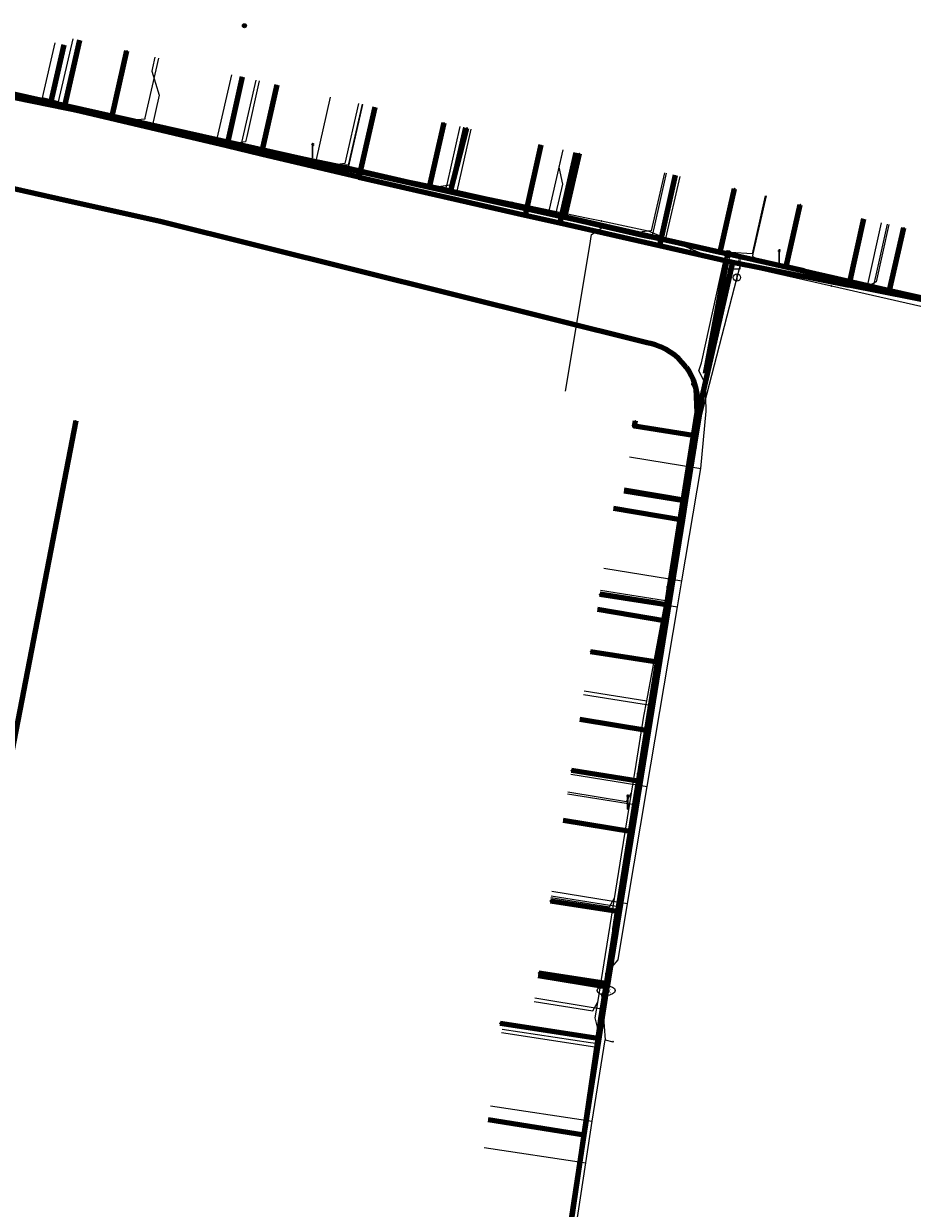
# Model space of a CAD drawing. Extents: x 152558 to 154479, y 462974 to 463683.
# Tile 160 of 256: x 153159 to 153208, y 463493 to 463559. Entities that reach past the tile are written whole.
import ezdxf
from ezdxf.enums import TextEntityAlignment as Align
from ezdxf.lldxf.tags import DXFTag

# ---------------------------------------------------------------- set-up
doc = ezdxf.new("R2010")
doc.units = 0
doc.header["$LTSCALE"] = 0.2
doc.layers.get('0').update_dxf_attribs({"linetype": 'CONTINUOUS'})
for name, color, linetype, lineweight in [('B-RO-KL-DATA_COAXIAAL_7_ZIGGO BV-G', 90, 'KL-DATA-N', 18), ('B-RO-KL-DATA_HULPSTUK_KPN BV-S', 90, 'CONTINUOUS', 25), ('B-RO-KL-DATA_HULPSTUK_REGGEFIBER OPERATOR BV-S', 90, 'CONTINUOUS', 25), ('B-RO-KL-DATA_HULPSTUK_ZIGGO BV-S', 90, 'CONTINUOUS', 25), ('B-RO-KL-DATA_KABELBED_KPN BV-G', 90, 'CONTINUOUS', 100), ('B-RO-KL-DATA_KABELBED_ZIGGO BV-G', 90, 'CONTINUOUS', 100), ('B-RO-KL-DATA_REGGEFIBER OPERATOR BV-G', 90, 'KL-DATA-N', 18), ('B-RO-KL-ET_LS_400 V_STEDIN NETBEHEER BV-G', 190, 'KL-LS-N', 18), ('B-RO-KL-ET_LS_GEMEENTE AMERSFOORT-S', 190, 'CONTINUOUS', 25), ('B-RO-KL-ET_LS_HULPSTUK_STEDIN NETBEHEER BV-S', 190, 'CONTINUOUS', 25), ('B-RO-KL-GAS_LD_HULPSTUK_STEDIN NETBEHEER BV-S', 50, 'CONTINUOUS', 25), ('B-RO-KL-GAS_LD_KOPER_22_0.1 BAR_STEDIN NETBEHEER BV-G', 50, 'KL-GAS-LD-N', 18), ('B-RO-KL-GAS_LD_MANTELBUIS_ASBESTCEMENT_124_STEDIN NETBEHEER BV-G', 50, 'CONTINUOUS', 100), ('B-RO-KL-GAS_LD_PE_32_0.1 BAR_STEDIN NETBEHEER BV-G', 50, 'KL-GAS-LD-N', 18), ('B-RO-KL-GAS_LD_PVC_63_0.1 BAR_STEDIN NETBEHEER BV-G', 50, 'KL-GAS-LD-N', 18), ('B-RO-KL-WATER_100_VITENS-G', 170, 'KL-WATER-N', 18), ('B-RO-KL-WATER_HULPSTUK_VITENS-S', 170, 'CONTINUOUS', 25), ('B-RO-KL-WATER_VITENS-S', 170, 'CONTINUOUS', 25)]:
    doc.layers.add(name, color=color, linetype=linetype, lineweight=lineweight)
doc.styles.add('NLCS-ISO', font='NLCS-ISO.ttf')
tags = doc.linetypes.add('KL-DATA-N', pattern='A,4,-1,[101,NLCS.SHX,S=0.5,R=0,X=0,Y=0],-1,4,-1,["D",Standard,S=1,R=0,X=-0.25,Y=-0.5],-1.5', length=12.5).pattern_tags.tags
tags[18] = DXFTag(74, 10)
tags = doc.linetypes.add('KL-GAS-LD-N', pattern='A,4,-1,[69,NLCS.SHX,S=0.5,R=0,X=0,Y=0],-1,4,-1,["L",Standard,S=1,R=0,X=0.25,Y=-0.5],-2', length=13).pattern_tags.tags
tags[18] = DXFTag(74, 10)
tags = doc.linetypes.add('KL-LS-N', pattern='A,4,-1,[103,NLCS.SHX,S=0.75,R=0,X=0,Y=0],-1,4,-1,["L",Standard,S=1,R=0,X=0,Y=-0.5],-2', length=13).pattern_tags.tags
tags[18] = DXFTag(74, 10)
doc.linetypes.add('KL-WATER-N', pattern='A,7,-0.5,[168,NLCS.SHX,S=0.75,R=0,X=0.75,Y=0],-2', length=9.5)

# ---------------------------------------------------------------- blocks, each defined once
blk = doc.blocks.new('SKL-WTB_HULP_T STUK-SO')
at = {"color": 0, "linetype": 'ByBlock', "lineweight": 18}
blk.add_circle((0, 0), 1, dxfattribs=at)
at = {"color": 0, "linetype": 'ByBlock', "lineweight": -2, "style": 'NLCS-ISO'}
blk.add_text('T', height=1, dxfattribs=at).set_placement((0, 0), align=Align.MIDDLE_CENTER)
at = {"color": 0, "linetype": 'ByBlock', "lineweight": 18, "style": 'NLCS-ISO', "flags": 1}
for tag, p in [('TYPE', (1.5, 0)), ('OMSCHRIJVING', (1.5, -3)), ('LABEL', (1.5, -1.5))]:
    blk.add_attdef(tag, p, '', height=1, dxfattribs=at)
blk = doc.blocks.new('SKL-WTB_HULP_MOF-SO')
at = {"linetype": 'ByBlock', "lineweight": 18}
h = blk.add_hatch(color=0, dxfattribs=at)
h.dxf.hatch_style = 1
h.paths.add_polyline_path([(-0.5625, 0, 1), (0.5625, 0, 1)])
at = {"color": 0, "linetype": 'ByBlock', "lineweight": 18}
blk.add_circle((0, 0), 0.5625, dxfattribs=at)
at = {"color": 0, "linetype": 'ByBlock', "lineweight": 18, "style": 'NLCS-ISO', "flags": 1}
for tag, p in [('TYPE', (1.5, 0)), ('OMSCHRIJVING', (1.5, -3)), ('LABEL', (1.5, -1.5))]:
    blk.add_attdef(tag, p, '', height=1, dxfattribs=at)
blk = doc.blocks.new('SKL-WTB_HULP_KAST-SO')
at = {"color": 0, "linetype": 'ByBlock', "lineweight": 18}
for points in [[(-2, 2), (2, 2), (2, 1.68), (-2, 1.68)], [(-2, 1.52), (2, 1.52), (2, -2), (-2, -2)]]:
    blk.add_lwpolyline(points, close=True, dxfattribs=at)
at = {"color": 0, "linetype": 'ByBlock', "lineweight": 18, "style": 'NLCS-ISO'}
blk.add_text('kast', height=1.5, dxfattribs=at).set_placement((0, 0), align=Align.MIDDLE_CENTER)
at = {"color": 0, "linetype": 'ByBlock', "lineweight": 18, "style": 'NLCS-ISO', "flags": 1}
for tag, p in [('TYPE', (2.5, 0)), ('OMSCHRIJVING', (2.5, -3)), ('LABEL', (2.5, -1.5))]:
    blk.add_attdef(tag, p, '', height=1, dxfattribs=at)
blk = doc.blocks.new('SKL-WTB_HULP_OVERIG-SO')
at = {"color": 0, "linetype": 'ByBlock', "lineweight": 18}
for points in [[(-0.14, 0.14), (0.14, -0.14)], [(0.14, 0.14), (-0.14, -0.14)]]:
    blk.add_lwpolyline(points, dxfattribs=at)
at = {"color": 0, "linetype": 'ByBlock', "lineweight": 18, "style": 'NLCS-ISO', "flags": 1}
for tag, p in [('TYPE', (1.5, 0)), ('OMSCHRIJVING', (1.5, -3)), ('LABEL', (1.5, -1.5))]:
    blk.add_attdef(tag, p, '', height=1, dxfattribs=at)
blk = doc.blocks.new('SKL-WTB_HULP_AFSLUITER-SO')
at = {"color": 0, "linetype": 'ByBlock', "lineweight": 18}
blk.add_lwpolyline([(0, 0.8), (0, -0.8)], dxfattribs=at)
blk.add_circle((0, 0), 1, dxfattribs=at)
at = {"color": 0, "linetype": 'ByBlock', "lineweight": 18, "style": 'NLCS-ISO', "flags": 1}
for tag, p in [('TYPE', (1.5, 0)), ('OMSCHRIJVING', (1.5, -3)), ('LABEL', (1.5, -1.5))]:
    blk.add_attdef(tag, p, '', height=1, dxfattribs=at)
blk = doc.blocks.new('SKL-WATER_BRANDKRAAN_BRANDPUT-SO')
at = {"color": 0, "linetype": 'ByBlock', "lineweight": 18}
blk.add_ellipse((0, 0), major_axis=(2.5, 0), ratio=0.54, dxfattribs=at)
at = {"color": 0, "linetype": 'ByBlock', "lineweight": 18, "style": 'NLCS-ISO'}
blk.add_text('bk', height=1.5, dxfattribs=at).set_placement((0.16, 0), align=Align.MIDDLE_CENTER)
blk = doc.blocks.new('SKL-ET_LS_MAST-SO')
for p, q in [((-0.05, 2.07), (0.05, 2.07)), ((-0.05, -2), (0.05, -2))]:
    blk.add_line(p, q)
for points in [[(-0.18, 1.76), (-0.22, 1.76), (-0.22, 1.84), (-0.18, 1.84), (-0.18, 1.79)], [(-0.18, 1.49), (-0.22, 1.49), (-0.22, 1.57), (-0.18, 1.57), (-0.18, 1.52)], [(-0.18, 1.79), (-0.05, 1.79)], [(-0.18, 1.76), (-0.05, 1.76)], [(-0.18, 1.52), (-0.05, 1.52)], [(-0.18, 1.49), (-0.05, 1.49)], [(-0.05, -2), (-0.05, 2.07)], [(0.05, -2), (0.05, 2.07)], [(0.18, 1.92), (0.05, 1.92)], [(0.18, 1.89), (0.05, 1.89)], [(0.18, 1.66), (0.05, 1.66)], [(0.18, 1.63), (0.05, 1.63)], [(0.18, 1.39), (0.05, 1.39)], [(0.18, 1.36), (0.05, 1.36)], [(0.18, 1.89), (0.22, 1.89), (0.22, 1.97), (0.18, 1.97), (0.18, 1.92)], [(0.18, 1.63), (0.22, 1.63), (0.22, 1.71), (0.18, 1.71), (0.18, 1.66)], [(0.18, 1.36), (0.22, 1.36), (0.22, 1.44), (0.18, 1.44), (0.18, 1.39)]]:
    blk.add_lwpolyline(points)

msp = doc.modelspace()

# ---------------------------------------------------------------- linework, layer by layer
at = {"layer": 'B-RO-KL-DATA_COAXIAAL_7_ZIGGO BV-G', "flags": 128}
for points in [[(153161.731, 463558.201), (153160.879, 463554.444), (153169.912, 463552.315), (153171.836, 463551.861), (153177.267, 463550.58), (153178.502, 463550.289), (153186.508, 463548.473), (153188.44, 463548.034), (153193.977, 463546.778), (153198.052, 463545.853)], [(153160.852, 463557.943), (153160.1, 463554.627), (153160.266, 463554.589), (153160.879, 463554.444), (153169.912, 463552.315), (153171.836, 463551.861), (153177.267, 463550.58), (153178.502, 463550.289), (153186.508, 463548.473), (153188.44, 463548.034), (153193.977, 463546.778), (153198.052, 463545.853)], [(153170.781, 463556.148), (153169.912, 463552.315), (153171.836, 463551.861), (153177.267, 463550.58), (153178.502, 463550.289), (153186.508, 463548.473), (153188.44, 463548.034), (153193.977, 463546.778), (153198.052, 463545.853)], [(153172.71, 463555.71), (153171.836, 463551.861), (153177.267, 463550.58), (153178.502, 463550.289), (153186.508, 463548.473), (153188.44, 463548.034), (153193.977, 463546.778), (153198.052, 463545.853)], [(153178.15, 463554.471), (153177.267, 463550.58), (153178.502, 463550.289), (153186.508, 463548.473), (153188.44, 463548.034), (153193.977, 463546.778), (153198.052, 463545.853)], [(153187.393, 463552.374), (153186.508, 463548.473), (153188.44, 463548.034), (153193.977, 463546.778), (153198.052, 463545.853)], [(153198.052, 463545.853), (153193.977, 463546.778), (153188.44, 463548.034), (153189.326, 463551.94)], [(153194.863, 463550.684), (153193.977, 463546.778), (153198.052, 463545.853)], [(153198.052, 463545.853), (153199.222, 463545.588), (153204.511, 463544.563), (153205.155, 463547.471), (153205.329, 463548.258)], [(153198.052, 463545.853), (153199.222, 463545.588), (153204.511, 463544.563), (153211.052, 463543.296), (153211.542, 463543.187), (153211.589, 463543.398), (153212.321, 463546.703)], [(153198.052, 463545.853), (153199.222, 463545.588), (153204.511, 463544.563), (153211.052, 463543.296), (153211.542, 463543.187), (153212.128, 463543.057), (153212.907, 463546.573)], [(153180.189, 463469.917), (153185.535, 463469.125), (153186.382, 463474.724), (153186.73, 463477.028), (153187.79, 463484.04), (153188.089, 463486.017), (153189.797, 463497.309), (153190.063, 463499.068), (153190.172, 463500), (153191.065, 463505.538), (153192.459, 463514.184), (153193.364, 463519.801), (153194.349, 463525.91), (153195.255, 463531.528), (153195.43, 463532.613), (153196.365, 463538.415), (153198.052, 463545.853)], [(153198.052, 463545.853), (153196.365, 463538.415), (153195.43, 463532.613), (153195.255, 463531.528), (153194.349, 463525.91), (153193.364, 463519.801), (153192.459, 463514.184), (153191.065, 463505.538), (153190.172, 463500), (153190.063, 463499.068), (153189.797, 463497.309), (153188.089, 463486.017), (153187.79, 463484.04), (153186.73, 463477.028), (153186.382, 463474.724), (153181.043, 463475.562)], [(153198.052, 463545.853), (153196.365, 463538.415), (153195.43, 463532.613), (153195.255, 463531.528), (153194.349, 463525.91), (153193.364, 463519.801), (153192.459, 463514.184), (153191.065, 463505.538), (153190.172, 463500), (153190.063, 463499.068), (153189.797, 463497.309), (153188.089, 463486.017), (153187.79, 463484.04), (153182.456, 463484.877)], [(153198.052, 463545.853), (153196.365, 463538.415), (153195.43, 463532.613), (153195.255, 463531.528), (153194.349, 463525.91), (153193.364, 463519.801), (153192.459, 463514.184), (153191.065, 463505.538), (153190.172, 463500), (153190.063, 463499.068), (153189.797, 463497.309), (153188.089, 463486.017), (153182.755, 463486.854)], [(153198.052, 463545.853), (153196.365, 463538.415), (153195.43, 463532.613), (153195.255, 463531.528), (153194.349, 463525.91), (153193.364, 463519.801), (153192.459, 463514.184), (153191.065, 463505.538), (153190.172, 463500), (153190.063, 463499.068), (153189.797, 463497.309), (153188.943, 463491.663), (153183.604, 463492.501)], [(153198.052, 463545.853), (153196.365, 463538.415), (153195.43, 463532.613), (153195.255, 463531.528), (153194.349, 463525.91), (153193.364, 463519.801), (153192.459, 463514.184), (153191.065, 463505.538), (153190.172, 463500), (153190.063, 463499.068), (153189.797, 463497.309), (153184.458, 463498.148)], [(153198.052, 463545.853), (153196.365, 463538.415), (153195.43, 463532.613), (153195.255, 463531.528), (153194.349, 463525.91), (153193.364, 463519.801), (153192.459, 463514.184), (153188.634, 463514.821)], [(153198.052, 463545.853), (153196.365, 463538.415), (153195.43, 463532.613), (153195.255, 463531.528), (153194.349, 463525.91), (153193.364, 463519.801), (153189.544, 463520.437)], [(153198.052, 463545.853), (153196.365, 463538.415), (153195.43, 463532.613), (153195.255, 463531.528), (153194.349, 463525.91), (153190.529, 463526.546)], [(153198.052, 463545.853), (153196.365, 463538.415), (153195.43, 463532.613), (153195.255, 463531.528), (153194.349, 463525.91), (153190.529, 463526.546)], [(153198.052, 463545.853), (153196.365, 463538.415), (153195.43, 463532.613), (153195.255, 463531.528), (153191.43, 463532.165)], [(153198.052, 463545.853), (153196.365, 463538.415), (153195.43, 463532.613), (153192.021, 463533.181)], [(153231.726, 463497.56), (153225.703, 463498.489), (153225.949, 463500), (153226.621, 463504.039), (153227.579, 463509.797), (153228.52, 463515.456), (153229.445, 463521.017), (153230.386, 463526.676), (153231.314, 463532.252), (153231.896, 463535.751), (153231.94, 463536.014), (153231.936, 463536.281), (153231.933, 463536.563), (153231.877, 463536.84), (153231.819, 463537.127), (153231.706, 463537.397), (153231.669, 463537.485), (153231.642, 463537.551), (153231.591, 463537.673), (153231.424, 463537.921), (153231.257, 463538.168), (153231.044, 463538.378), (153230.835, 463538.584), (153230.591, 463538.746), (153230.355, 463538.901), (153230.095, 463539.01), (153229.849, 463539.113), (153229.588, 463539.171), (153223.414, 463540.545), (153217.771, 463541.801), (153212.128, 463543.057), (153211.542, 463543.187), (153211.052, 463543.296), (153204.511, 463544.563), (153199.222, 463545.588), (153198.052, 463545.853)], [(153232.641, 463503.03), (153226.621, 463504.039), (153227.579, 463509.797), (153228.52, 463515.456), (153229.445, 463521.017), (153230.386, 463526.676), (153231.314, 463532.252), (153231.896, 463535.751), (153231.94, 463536.014), (153231.936, 463536.281), (153231.933, 463536.563), (153231.877, 463536.84), (153231.819, 463537.127), (153231.706, 463537.397), (153231.669, 463537.485), (153231.642, 463537.551), (153231.591, 463537.673), (153231.424, 463537.921), (153231.257, 463538.168), (153231.044, 463538.378), (153230.835, 463538.584), (153230.591, 463538.746), (153230.355, 463538.901), (153230.095, 463539.01), (153229.849, 463539.113), (153229.588, 463539.171), (153223.414, 463540.545), (153217.771, 463541.801), (153212.128, 463543.057), (153211.542, 463543.187), (153211.052, 463543.296), (153204.511, 463544.563), (153199.222, 463545.588), (153198.052, 463545.853)], [(153233.594, 463508.788), (153227.579, 463509.797), (153228.52, 463515.456), (153229.445, 463521.017), (153230.386, 463526.676), (153231.314, 463532.252), (153231.896, 463535.751), (153231.94, 463536.014), (153231.936, 463536.281), (153231.933, 463536.563), (153231.877, 463536.84), (153231.819, 463537.127), (153231.706, 463537.397), (153231.669, 463537.485), (153231.642, 463537.551), (153231.591, 463537.673), (153231.424, 463537.921), (153231.257, 463538.168), (153231.044, 463538.378), (153230.835, 463538.584), (153230.591, 463538.746), (153230.355, 463538.901), (153230.095, 463539.01), (153229.849, 463539.113), (153229.588, 463539.171), (153223.414, 463540.545), (153217.771, 463541.801), (153212.128, 463543.057), (153211.542, 463543.187), (153211.052, 463543.296), (153204.511, 463544.563), (153199.222, 463545.588), (153198.052, 463545.853)], [(153235.465, 463520.008), (153229.445, 463521.017), (153230.386, 463526.676), (153231.314, 463532.252), (153231.896, 463535.751), (153231.94, 463536.014), (153231.936, 463536.281), (153231.933, 463536.563), (153231.877, 463536.84), (153231.819, 463537.127), (153231.706, 463537.397), (153231.669, 463537.485), (153231.642, 463537.551), (153231.591, 463537.673), (153231.424, 463537.921), (153231.257, 463538.168), (153231.044, 463538.378), (153230.835, 463538.584), (153230.591, 463538.746), (153230.355, 463538.901), (153230.095, 463539.01), (153229.849, 463539.113), (153229.588, 463539.171), (153223.414, 463540.545), (153217.771, 463541.801), (153212.128, 463543.057), (153211.542, 463543.187), (153211.052, 463543.296), (153204.511, 463544.563), (153199.222, 463545.588), (153198.052, 463545.853)], [(153235.465, 463520.008), (153229.445, 463521.017), (153230.386, 463526.676), (153231.314, 463532.252), (153231.896, 463535.751), (153231.94, 463536.014), (153231.936, 463536.281), (153231.933, 463536.563), (153231.877, 463536.84), (153231.819, 463537.127), (153231.706, 463537.397), (153231.669, 463537.485), (153231.642, 463537.551), (153231.591, 463537.673), (153231.424, 463537.921), (153231.257, 463538.168), (153231.044, 463538.378), (153230.835, 463538.584), (153230.591, 463538.746), (153230.355, 463538.901), (153230.095, 463539.01), (153229.849, 463539.113), (153229.588, 463539.171), (153223.414, 463540.545), (153217.771, 463541.801), (153212.128, 463543.057), (153211.542, 463543.187), (153211.052, 463543.296), (153204.511, 463544.563), (153199.222, 463545.588), (153198.052, 463545.853)], [(153236.976, 463529.12), (153231.314, 463532.252), (153231.896, 463535.751), (153231.94, 463536.014), (153231.936, 463536.281), (153231.933, 463536.563), (153231.877, 463536.84), (153231.819, 463537.127), (153231.706, 463537.397), (153231.669, 463537.485), (153231.642, 463537.551), (153231.591, 463537.673), (153231.424, 463537.921), (153231.257, 463538.168), (153231.044, 463538.378), (153230.835, 463538.584), (153230.591, 463538.746), (153230.355, 463538.901), (153230.095, 463539.01), (153229.849, 463539.113), (153229.588, 463539.171), (153223.414, 463540.545), (153217.771, 463541.801), (153212.128, 463543.057), (153211.542, 463543.187), (153211.052, 463543.296), (153204.511, 463544.563), (153199.222, 463545.588), (153198.052, 463545.853)], [(153198.052, 463545.853), (153199.222, 463545.588), (153204.511, 463544.563), (153211.052, 463543.296), (153211.542, 463543.187), (153212.128, 463543.057), (153217.771, 463541.801), (153223.414, 463540.545), (153229.588, 463539.171), (153229.849, 463539.113), (153230.095, 463539.01), (153230.355, 463538.901), (153230.591, 463538.746), (153230.835, 463538.584), (153231.044, 463538.378), (153231.257, 463538.168), (153231.424, 463537.921), (153231.591, 463537.673), (153231.642, 463537.551), (153231.669, 463537.485), (153238.186, 463536.393)], [(153198.052, 463545.853), (153199.222, 463545.588), (153204.511, 463544.563), (153211.052, 463543.296), (153211.542, 463543.187), (153212.128, 463543.057), (153217.771, 463541.801), (153223.414, 463540.545), (153229.588, 463539.171), (153229.849, 463539.113), (153230.095, 463539.01), (153230.355, 463538.901), (153230.591, 463538.746), (153230.835, 463538.584), (153231.044, 463538.378), (153231.257, 463538.168), (153231.424, 463537.921), (153231.591, 463537.673), (153231.642, 463537.551), (153232.665, 463542.175)], [(153198.052, 463545.853), (153199.222, 463545.588), (153204.511, 463544.563), (153211.052, 463543.296), (153211.542, 463543.187), (153212.128, 463543.057), (153217.771, 463541.801), (153223.414, 463540.545), (153224.193, 463544.065)], [(153198.052, 463545.853), (153199.222, 463545.588), (153204.511, 463544.563), (153211.052, 463543.296), (153211.542, 463543.187), (153212.128, 463543.057), (153217.771, 463541.801), (153218.549, 463545.316)]]:
    msp.add_lwpolyline(points, dxfattribs=at)
at = {"layer": 'B-RO-KL-DATA_KABELBED_KPN BV-G', "flags": 128}
for points in [[(153163.54, 463553.977), (153164.366, 463557.598)], [(153195.459, 463540.011), (153195.27, 463540.25), (153195.06, 463540.471), (153194.832, 463540.672), (153194.586, 463540.852), (153194.325, 463541.009), (153194.052, 463541.143), (153193.767, 463541.251), (153193.474, 463541.334), (153193.306, 463541.372), (153166.216, 463548.112), (153160.542, 463549.376), (153157.904, 463549.964), (153157.604, 463550.023), (153152.883, 463550.471), (153154.191, 463556.069)], [(153154.972, 463555.893), (153181.191, 463550.03), (153182.362, 463549.768), (153188.725, 463548.345), (153195.797, 463546.764), (153197.356, 463546.415), (153199.31, 463545.978), (153201.034, 463545.583), (153202.002, 463545.36), (153203.731, 463544.964), (153205.26, 463544.617), (153206.781, 463544.278), (153215.19, 463542.405)], [(153181.191, 463550.03), (153182.003, 463553.597)], [(153182.362, 463549.768), (153183.271, 463553.309)], [(153188.725, 463548.345), (153189.532, 463551.888)], [(153195.797, 463546.764), (153197.356, 463546.415), (153198.157, 463549.931)], [(153202.002, 463545.36), (153201.034, 463545.583), (153201.815, 463549.04)], [(153206.781, 463544.278), (153207.574, 463547.758)], [(153195.459, 463540.011), (153195.607, 463539.789), (153195.736, 463539.556), (153195.847, 463539.313), (153195.939, 463539.063), (153196.011, 463538.806), (153196.011, 463538.806), (153196.011, 463538.806), (153196.063, 463538.544), (153196.093, 463538.279), (153196.104, 463538.012), (153196.093, 463537.746), (153196.061, 463537.481), (153195.859, 463536.209), (153194.52, 463527.781), (153194.364, 463526.795), (153193.857, 463523.607), (153192.87, 463517.39), (153192.806, 463516.991), (153191.654, 463509.742), (153191.498, 463508.754), (153191.104, 463506.276), (153191.017, 463505.73), (153190.706, 463503.771), (153190.546, 463502.676), (153190.156, 463500), (153188.936, 463491.626)], [(153195.892, 463539.066), (153196.011, 463538.806), (153196.011, 463538.806), (153196.011, 463538.806), (153196.061, 463537.481), (153195.86, 463536.209), (153195.859, 463536.209), (153192.599, 463536.725), (153192.645, 463537.021)], [(153161.517, 463537.026), (153156.779, 463512.577)], [(153194.52, 463527.781), (153194.364, 463526.795), (153190.662, 463527.367)], [(153193.857, 463523.607), (153190.148, 463524.182)], [(153192.87, 463517.39), (153192.806, 463516.991), (153189.083, 463517.572)], [(153191.498, 463508.754), (153191.654, 463509.742), (153187.913, 463510.322)], [(153191.104, 463506.276), (153191.017, 463505.73), (153187.267, 463506.314)], [(153190.546, 463502.676), (153185.115, 463503.519)]]:
    msp.add_lwpolyline(points, dxfattribs=at)
at = {"layer": 'B-RO-KL-DATA_KABELBED_ZIGGO BV-G', "flags": 128}
for points in [[(153161.731, 463558.201), (153160.879, 463554.444)], [(153160.852, 463557.943), (153160.1, 463554.627)], [(153153.274, 463556.369), (153154.269, 463555.95), (153160.1, 463554.627)], [(153170.781, 463556.148), (153169.912, 463552.315)], [(153172.71, 463555.71), (153171.836, 463551.861)], [(153160.1, 463554.627), (153160.879, 463554.444)], [(153169.912, 463552.315), (153160.879, 463554.444)], [(153178.15, 463554.471), (153177.267, 463550.58)], [(153171.836, 463551.861), (153169.912, 463552.315)], [(153187.393, 463552.374), (153186.508, 463548.473)], [(153177.267, 463550.58), (153171.836, 463551.861)], [(153189.326, 463551.94), (153188.44, 463548.034)], [(153177.267, 463550.58), (153186.508, 463548.473)], [(153194.863, 463550.684), (153193.977, 463546.778)], [(153186.508, 463548.473), (153188.44, 463548.034)], [(153205.329, 463548.258), (153204.511, 463544.563)], [(153188.44, 463548.034), (153193.977, 463546.778)], [(153193.977, 463546.778), (153198.052, 463545.853)], [(153198.052, 463545.853), (153196.365, 463538.415), (153195.43, 463532.613)], [(153198.052, 463545.853), (153204.511, 463544.563)], [(153211.542, 463543.187), (153204.511, 463544.563)], [(153192.021, 463533.181), (153195.43, 463532.613)], [(153195.43, 463532.613), (153195.255, 463531.528)], [(153191.43, 463532.165), (153195.255, 463531.528)], [(153195.255, 463531.528), (153194.349, 463525.91)], [(153190.529, 463526.546), (153194.349, 463525.91)], [(153194.349, 463525.91), (153193.364, 463519.801)], [(153189.544, 463520.437), (153193.364, 463519.801)], [(153193.364, 463519.801), (153192.459, 463514.184)], [(153188.634, 463514.821), (153192.459, 463514.184)], [(153192.459, 463514.184), (153191.065, 463505.538)], [(153191.065, 463505.538), (153187.237, 463506.155)], [(153189.797, 463497.309), (153191.065, 463505.538)], [(153189.797, 463497.309), (153184.458, 463498.148)], [(153188.943, 463491.663), (153189.797, 463497.309)]]:
    msp.add_lwpolyline(points, dxfattribs=at)
at = {"layer": 'B-RO-KL-DATA_REGGEFIBER OPERATOR BV-G', "flags": 128}
for points in [[(153160.567, 463554.759), (153159.674, 463554.989), (153160.369, 463558.052)], [(153160.567, 463554.759), (153161.366, 463558.279)], [(153169.386, 463552.719), (153170.193, 463556.276)], [(153160.567, 463554.759), (153169.386, 463552.719)], [(153174.9, 463551.563), (153175.687, 463555.03)], [(153176.698, 463551.191), (153177.477, 463554.623)], [(153182.727, 463549.79), (153183.513, 463553.254)], [(153169.386, 463552.719), (153174.9, 463551.563)], [(153174.9, 463551.563), (153176.698, 463551.191)], [(153188.532, 463548.461), (153189.321, 463551.936)], [(153176.698, 463551.191), (153182.727, 463549.79)], [(153194.345, 463547.173), (153195.126, 463550.619)], [(153182.727, 463549.79), (153188.532, 463548.461)], [(153188.532, 463548.461), (153194.345, 463547.173)], [(153205.574, 463544.61), (153206.336, 463548.034)], [(153194.345, 463547.173), (153197.723, 463546.412), (153197.742, 463546.408)], [(153196.284, 463534.385), (153196.582, 463537.566), (153196.547, 463539.084), (153196.175, 463539.804), (153196.326, 463540.261), (153197.575, 463545.989), (153197.742, 463546.408)], [(153197.742, 463546.408), (153205.574, 463544.61)], [(153205.574, 463544.61), (153211.202, 463543.362)], [(153192.323, 463535.024), (153196.284, 463534.385)], [(153195.223, 463528.129), (153196.284, 463534.385)], [(153190.897, 463528.826), (153195.223, 463528.129)], [(153194.979, 463526.676), (153195.223, 463528.129)], [(153190.663, 463527.374), (153194.979, 463526.676)], [(153193.503, 463517.888), (153194.979, 463526.676)], [(153193.301, 463516.688), (153193.503, 463517.888)], [(153189.06, 463517.37), (153193.301, 463516.688)], [(153192.209, 463510.184), (153193.301, 463516.688)], [(153188.001, 463510.866), (153192.209, 463510.184)], [(153191.115, 463505.625), (153191.358, 463506.661), (153191.683, 463507.049), (153192.209, 463510.184)], [(153187.256, 463506.247), (153191.115, 463505.625)], [(153191.115, 463505.625), (153190.763, 463505.138), (153190.915, 463503.353), (153190.96, 463502.603)], [(153164.878, 463344.106), (153165.577, 463345.817), (153170.833, 463378.027), (153171.085, 463378.977), (153172.12, 463386.185), (153173.121, 463392.748), (153173.901, 463397.768), (153175.211, 463405.32), (153176.111, 463410.99), (153176.163, 463411.245), (153176.215, 463411.5), (153176.606, 463414.294), (153177.893, 463422.952), (153178.446, 463425.585), (153179.378, 463431.213), (153180.297, 463437.312), (153180.64, 463437.513), (153181.472, 463443.004), (153182.503, 463449.537), (153183.298, 463454.291), (153184.116, 463459.424), (153184.571, 463462.171), (153185.724, 463469.494), (153187.07, 463478.095), (153188.029, 463483.863), (153189.21, 463491.266), (153189.886, 463495.767), (153190.237, 463498.08), (153190.96, 463502.603), (153191.39, 463502.501)], [(153190.237, 463498.08), (153190.96, 463502.603)], [(153190.96, 463502.603), (153191.39, 463502.501)], [(153184.582, 463498.935), (153190.237, 463498.08)], [(153189.886, 463495.767), (153190.237, 463498.08)], [(153184.233, 463496.622), (153189.886, 463495.767)], [(153189.21, 463491.266), (153189.886, 463495.767)]]:
    msp.add_lwpolyline(points, dxfattribs=at)
at = {"layer": 'B-RO-KL-ET_LS_400 V_STEDIN NETBEHEER BV-G', "flags": 128}
for points in [[(153197.926, 463546.388), (153196.783, 463546.648), (153192.996, 463547.509), (153190.646, 463548.043), (153188.221, 463548.594), (153185.675, 463549.173), (153181.813, 463550.041), (153178.906, 463550.633), (153175.954, 463551.235), (153173.909, 463551.652), (153170.208, 463552.407), (153168.717, 463552.711), (153165.752, 463553.316), (153163.721, 463553.73), (153146.996, 463557.14), (153146.023, 463552.365), (153145.004, 463547.368), (153140.188, 463523.744), (153137.109, 463507.619)], [(153165.926, 463557.244), (153165.793, 463556.659)], [(153165.793, 463556.659), (153165.749, 463556.464), (153166.166, 463555.139), (153165.752, 463553.316)], [(153171.53, 463555.973), (153170.742, 463552.502), (153170.212, 463552.427), (153170.208, 463552.407)], [(153177.247, 463554.675), (153176.488, 463551.33), (153175.958, 463551.255), (153175.954, 463551.235)], [(153183.076, 463553.353), (153182.346, 463550.135), (153181.817, 463550.061), (153181.813, 463550.041)], [(153188.606, 463552.098), (153188.495, 463551.611)], [(153188.495, 463551.611), (153188.386, 463551.128), (153188.581, 463550.179), (153188.221, 463548.594)], [(153194.259, 463550.815), (153193.528, 463547.593), (153193, 463547.529), (153192.996, 463547.509)], [(153199.863, 463549.544), (153199.132, 463546.319), (153197.926, 463546.388)], [(153206.739, 463547.944), (153206.029, 463544.752), (153205.747, 463544.611)], [(153195.614, 463533.992), (153197.926, 463546.388)], [(153225.318, 463493.658), (153225.336, 463493.823), (153225.722, 463497.424), (153226.017, 463500.145), (153226.366, 463502.879), (153226.474, 463503.559), (153226.935, 463506.447), (153227.281, 463508.612), (153227.894, 463512.453), (153228.065, 463513.528), (153228.852, 463518.459), (153229.129, 463520.195), (153229.499, 463522.516), (153230.034, 463525.867), (153230.588, 463529.342), (153231.029, 463532.102), (153231.331, 463534.05), (153231.349, 463534.343), (153231.347, 463534.637), (153231.287, 463535.222), (153231.223, 463535.529), (153231.139, 463535.832), (153230.942, 463536.336), (153230.761, 463536.694), (153230.601, 463536.947), (153230.304, 463537.353), (153230.033, 463537.649), (153229.737, 463537.92), (153229.418, 463538.163), (153229.161, 463538.329), (153228.894, 463538.477), (153228.332, 463538.717), (153227.623, 463538.922), (153226.17, 463539.32), (153222.588, 463540.302), (153219.404, 463541.174), (153216.829, 463541.879), (153213.568, 463542.772), (153212.281, 463543.125), (153211.023, 463543.411), (153208.626, 463543.956), (153205.747, 463544.611), (153203.656, 463545.086), (153197.926, 463546.388)], [(153196.967, 463483.675), (153187.992, 463485.356), (153187.997, 463485.39), (153188.511, 463488.665), (153188.944, 463491.427), (153189.276, 463493.545), (153189.783, 463496.775), (153190.219, 463499.554), (153190.631, 463502.181), (153190.704, 463502.643), (153190.41, 463503.82), (153190.547, 463504.672), (153190.905, 463506.887), (153191.48, 463510.455), (153191.873, 463512.892), (153192.426, 463516.324), (153192.684, 463517.923), (153193.116, 463520.604), (153193.274, 463521.449), (153193.703, 463523.749), (153194.316, 463527.033), (153194.638, 463528.761), (153195.334, 463532.489), (153195.614, 463533.992)], [(153192.001, 463533.026), (153195.334, 463532.489)], [(153190.702, 463527.616), (153194.316, 463527.033)], [(153189.798, 463522.01), (153193.274, 463521.449)], [(153188.892, 463516.387), (153192.149, 463515.862), (153192.406, 463516.327), (153192.426, 463516.324)], [(153187.945, 463510.519), (153191.203, 463509.994), (153191.46, 463510.458), (153191.48, 463510.455)], [(153187.013, 463504.735), (153190.27, 463504.21), (153190.527, 463504.675), (153190.547, 463504.672)], [(153185.196, 463503.002), (153190.631, 463502.181)], [(153184.454, 463498.086), (153189.663, 463497.299), (153189.763, 463496.778), (153189.783, 463496.775)]]:
    msp.add_lwpolyline(points, dxfattribs=at)
at = {"layer": 'B-RO-KL-GAS_LD_KOPER_22_0.1 BAR_STEDIN NETBEHEER BV-G', "flags": 128}
for points in [[(153166.121, 463557.2), (153165.368, 463553.883)], [(153171.725, 463555.928), (153171.025, 463552.844)], [(153177.442, 463554.631), (153176.69, 463551.315)], [(153182.881, 463553.397), (153182.151, 463550.176)], [(153188.606, 463552.098), (153187.853, 463548.779)], [(153194.357, 463550.793), (153193.683, 463547.824)], [(153199.912, 463549.533), (153199.182, 463546.315)], [(153206.642, 463547.965), (153206.011, 463545.133)], [(153188.76, 463538.681), (153190.107, 463546.77)], [(153190.686, 463527.517), (153193.846, 463527.008)], [(153189.766, 463521.812), (153193.022, 463521.287)], [(153188.876, 463516.288), (153192.133, 463515.764)], [(153187.961, 463510.618), (153191.217, 463510.093)], [(153187.045, 463504.932), (153190.303, 463504.407)], [(153185.226, 463503.199), (153190.154, 463502.455)], [(153184.454, 463498.086), (153189.638, 463497.302), (153189.761, 463496.777)]]:
    msp.add_lwpolyline(points, dxfattribs=at)
at = {"layer": 'B-RO-KL-GAS_LD_MANTELBUIS_ASBESTCEMENT_124_STEDIN NETBEHEER BV-G', "flags": 128}
msp.add_lwpolyline([(153196.549, 463539.658), (153197.695, 463545.853)], dxfattribs=at)
at = {"layer": 'B-RO-KL-GAS_LD_PE_32_0.1 BAR_STEDIN NETBEHEER BV-G', "flags": 128}
for points in [[(153165.368, 463553.883), (153165.352, 463553.811), (153164.723, 463553.747)], [(153171.025, 463552.844), (153170.958, 463552.551), (153170.425, 463552.466)], [(153176.69, 463551.315), (153176.673, 463551.241), (153175.652, 463551.27)], [(153182.151, 463550.176), (153182.109, 463549.992), (153181.577, 463549.911)], [(153187.853, 463548.779), (153187.825, 463548.657), (153186.902, 463548.667)], [(153190.107, 463546.77), (153190.209, 463547.383), (153190.779, 463547.762)], [(153193.683, 463547.824), (153193.573, 463547.336), (153192.938, 463547.258)], [(153199.182, 463546.315), (153199.152, 463546.181), (153199.594, 463545.87)], [(153206.011, 463545.133), (153205.887, 463544.574), (153204.968, 463544.588)], [(153193.846, 463527.008), (153194.33, 463526.93), (153194.701, 463527.982)], [(153193.022, 463521.287), (153193.418, 463521.224), (153193.678, 463521.587)], [(153192.133, 463515.764), (153192.737, 463515.666)], [(153191.217, 463510.093), (153191.846, 463509.991)], [(153190.303, 463504.407), (153190.951, 463504.303)], [(153190.154, 463502.455), (153190.451, 463502.41), (153190.524, 463501.592)]]:
    msp.add_lwpolyline(points, dxfattribs=at)
at = {"layer": 'B-RO-KL-GAS_LD_PVC_63_0.1 BAR_STEDIN NETBEHEER BV-G', "flags": 128}
for points in [[(153153.372, 463556.662), (153153.786, 463556.556), (153155.421, 463556.198), (153157.93, 463555.272), (153163.65, 463553.988), (153164.723, 463553.747), (153168.623, 463552.871), (153170.425, 463552.466), (153173.785, 463551.698), (153175.652, 463551.27), (153178.753, 463550.559), (153181.577, 463549.911), (153185.592, 463548.973), (153186.902, 463548.667), (153189.271, 463548.114), (153190.555, 463547.814), (153190.779, 463547.762), (153192.938, 463547.258), (153196.909, 463546.474), (153197.791, 463546.3)], [(153178.117, 463424.551), (153178.338, 463425.779), (153178.714, 463427.846), (153179.753, 463433.556), (153179.869, 463434.302), (153180.248, 463436.741), (153181.083, 463442.114), (153181.133, 463442.436), (153181.346, 463443.807), (153181.438, 463444.401), (153181.47, 463444.607), (153181.896, 463447.286), (153182.081, 463448.435), (153182.38, 463450.29), (153182.593, 463451.608), (153183.054, 463454.469), (153183.07, 463454.565), (153183.197, 463455.353), (153183.303, 463456.013), (153183.588, 463457.781), (153183.892, 463459.669), (153184.209, 463461.637), (153184.598, 463464.047), (153184.722, 463464.816), (153184.832, 463465.497), (153184.943, 463466.186), (153185.153, 463467.487), (153185.251, 463468.097), (153185.894, 463472.192), (153186.157, 463473.868), (153186.215, 463474.239), (153186.55, 463476.377), (153186.659, 463477.07), (153186.85, 463478.288), (153187.049, 463479.555), (153187.131, 463480.079), (153187.72, 463483.831), (153188.027, 463485.79), (153188.684, 463489.975), (153188.773, 463490.543), (153189.458, 463494.864), (153189.761, 463496.777), (153190.293, 463500.135), (153190.524, 463501.592), (153190.951, 463504.303), (153191.413, 463507.239), (153191.846, 463509.991), (153192.316, 463512.984), (153192.737, 463515.666), (153193.303, 463519.241), (153193.678, 463521.587), (153194.154, 463524.561), (153194.701, 463527.982), (153194.957, 463529.563), (153196.228, 463537.166), (153196.549, 463539.658), (153197.701, 463545.887), (153197.791, 463546.3)], [(153197.791, 463546.3), (153199.594, 463545.87), (153203.551, 463544.926), (153204.968, 463544.588), (153208.507, 463543.744), (153210.871, 463543.187), (153213.772, 463542.535), (153216.024, 463542.029), (153216.629, 463541.907), (153219.842, 463541.259), (153220.585, 463541.109), (153223.357, 463540.627), (153224.231, 463540.475), (153224.402, 463540.433), (153224.662, 463540.19), (153225.426, 463539.915), (153228.895, 463539.106), (153229.583, 463538.946), (153231.422, 463538.517), (153232.228, 463538.329), (153232.439, 463538.293), (153232.23, 463537.081), (153232.059, 463536.087), (153231.159, 463530.862), (153230.92, 463529.473), (153230.515, 463527.105), (153230.037, 463524.276), (153229.574, 463521.538), (153229.062, 463518.511), (153228.314, 463514.094), (153228.047, 463512.516), (153227.3, 463508.102), (153227.228, 463507.677), (153226.346, 463502.467), (153226.075, 463500.868), (153225.381, 463496.872), (153225.077, 463495.12), (153224.195, 463490.05), (153222.596, 463480.016), (153222.874, 463479.965), (153225.058, 463479.565), (153226.83, 463479.24), (153230.991, 463478.477), (153233.988, 463477.928), (153235.758, 463477.603), (153237.736, 463477.247), (153243.135, 463476.278), (153245.042, 463475.936), (153246.616, 463475.653), (153247.744, 463475.447), (153252.301, 463474.574), (153252.719, 463474.496), (153253.014, 463474.443), (153255.953, 463473.922), (153257.528, 463473.643), (153258.999, 463473.383), (153262.238, 463472.809), (153262.435, 463472.774), (153264.704, 463472.372), (153266.669, 463472.023), (153268.442, 463471.709), (153270.932, 463471.268), (153271.533, 463471.161), (153272.223, 463471.039), (153274.85, 463470.574), (153275.131, 463472.16), (153275.772, 463476.301), (153281.432, 463475.241), (153282.561, 463475.03), (153284.233, 463474.717), (153286.208, 463474.347), (153290.933, 463473.463), (153292.355, 463473.197), (153294.124, 463472.866), (153294.91, 463472.719), (153295.725, 463472.566)]]:
    msp.add_lwpolyline(points, dxfattribs=at)
at = {"layer": 'B-RO-KL-WATER_100_VITENS-G', "flags": 128}
for points in [[(153154.908, 463555.646), (153156.828, 463555.244), (153163.704, 463553.805), (153168.694, 463552.761), (153173.885, 463551.674), (153178.876, 463550.63), (153185.783, 463549.184), (153189.83, 463548.337), (153190.755, 463548.14), (153193.356, 463547.588), (153195.72, 463546.591), (153197.208, 463545.964), (153198.465, 463545.68)], [(153198.465, 463545.68), (153198.288, 463544.996)], [(153198.465, 463545.68), (153203.541, 463544.534), (153208.513, 463543.412), (153213.7, 463542.241), (153219.624, 463540.904), (153226.5, 463539.352), (153231.472, 463538.23), (153231.846, 463538.146), (153231.243, 463534.415), (153230.43, 463529.385), (153229.851, 463525.804)], [(153198.288, 463544.996), (153196.319, 463537.406), (153196.005, 463535.51), (153194.905, 463528.858), (153194.074, 463523.83), (153193.081, 463517.829), (153192.25, 463512.801), (153191.258, 463506.8), (153191.017, 463505.345)], [(153191.017, 463505.345), (153190.14, 463500.045), (153190.106, 463499.791), (153189.306, 463493.765), (153188.654, 463488.851), (153188.163, 463485.153)]]:
    msp.add_lwpolyline(points, dxfattribs=at)

# ---------------------------------------------------------------- block references
at = {"layer": 'B-RO-KL-DATA_HULPSTUK_KPN BV-S', "xscale": 0.2, "yscale": 0.2, "zscale": 0.2}
for name, p in [('SKL-WTB_HULP_MOF-SO', (153170.9, 463559)), ('SKL-WTB_HULP_OVERIG-SO', (153164.366, 463557.598)), ('SKL-WTB_HULP_MOF-SO', (153163.54, 463553.977)), ('SKL-WTB_HULP_OVERIG-SO', (153163.54, 463553.977)), ('SKL-WTB_HULP_OVERIG-SO', (153182.003, 463553.597)), ('SKL-WTB_HULP_OVERIG-SO', (153183.271, 463553.309)), ('SKL-WTB_HULP_OVERIG-SO', (153189.532, 463551.888)), ('SKL-WTB_HULP_MOF-SO', (153181.191, 463550.03)), ('SKL-WTB_HULP_OVERIG-SO', (153181.191, 463550.03)), ('SKL-WTB_HULP_MOF-SO', (153182.362, 463549.768)), ('SKL-WTB_HULP_OVERIG-SO', (153182.362, 463549.768)), ('SKL-WTB_HULP_OVERIG-SO', (153198.157, 463549.931)), ('SKL-WTB_HULP_OVERIG-SO', (153201.815, 463549.04)), ('SKL-WTB_HULP_MOF-SO', (153188.725, 463548.345)), ('SKL-WTB_HULP_OVERIG-SO', (153188.725, 463548.345)), ('SKL-WTB_HULP_OVERIG-SO', (153207.574, 463547.758)), ('SKL-WTB_HULP_MOF-SO', (153195.797, 463546.764)), ('SKL-WTB_HULP_OVERIG-SO', (153195.797, 463546.764)), ('SKL-WTB_HULP_MOF-SO', (153202.002, 463545.36)), ('SKL-WTB_HULP_OVERIG-SO', (153202.002, 463545.36)), ('SKL-WTB_HULP_MOF-SO', (153206.781, 463544.278)), ('SKL-WTB_HULP_OVERIG-SO', (153206.781, 463544.278)), ('SKL-WTB_HULP_OVERIG-SO', (153195.459, 463540.011)), ('SKL-WTB_HULP_OVERIG-SO', (153195.459, 463540.011)), ('SKL-WTB_HULP_MOF-SO', (153195.892, 463539.065)), ('SKL-WTB_HULP_OVERIG-SO', (153195.892, 463539.066)), ('SKL-WTB_HULP_OVERIG-SO', (153161.517, 463537.026)), ('SKL-WTB_HULP_OVERIG-SO', (153192.645, 463537.021)), ('SKL-WTB_HULP_MOF-SO', (153194.52, 463527.781)), ('SKL-WTB_HULP_OVERIG-SO', (153194.52, 463527.781)), ('SKL-WTB_HULP_OVERIG-SO', (153190.662, 463527.367)), ('SKL-WTB_HULP_OVERIG-SO', (153190.148, 463524.182)), ('SKL-WTB_HULP_MOF-SO', (153193.857, 463523.607)), ('SKL-WTB_HULP_OVERIG-SO', (153193.857, 463523.607)), ('SKL-WTB_HULP_OVERIG-SO', (153189.083, 463517.572)), ('SKL-WTB_HULP_MOF-SO', (153192.87, 463517.39)), ('SKL-WTB_HULP_OVERIG-SO', (153192.869, 463517.39)), ('SKL-WTB_HULP_OVERIG-SO', (153187.913, 463510.322)), ('SKL-WTB_HULP_MOF-SO', (153191.498, 463508.754)), ('SKL-WTB_HULP_OVERIG-SO', (153191.498, 463508.754)), ('SKL-WTB_HULP_OVERIG-SO', (153187.267, 463506.314)), ('SKL-WTB_HULP_MOF-SO', (153191.104, 463506.276)), ('SKL-WTB_HULP_OVERIG-SO', (153191.104, 463506.276)), ('SKL-WTB_HULP_OVERIG-SO', (153185.115, 463503.519)), ('SKL-WTB_HULP_MOF-SO', (153190.546, 463502.676)), ('SKL-WTB_HULP_OVERIG-SO', (153190.546, 463502.676))]:
    msp.add_blockref(name, p, dxfattribs=at)
at = {"layer": 'B-RO-KL-DATA_HULPSTUK_REGGEFIBER OPERATOR BV-S', "xscale": 0.2, "yscale": 0.2, "zscale": 0.2}
msp.add_blockref('SKL-WTB_HULP_OVERIG-SO', (153191.39, 463502.501), dxfattribs=at)
at = {"layer": 'B-RO-KL-DATA_HULPSTUK_ZIGGO BV-S', "xscale": 0.2, "yscale": 0.2, "zscale": 0.2}
msp.add_blockref('SKL-WTB_HULP_KAST-SO', (153198.052, 463545.853), dxfattribs=at)
at = {"layer": 'B-RO-KL-ET_LS_GEMEENTE AMERSFOORT-S', "xscale": 0.2, "yscale": 0.2, "zscale": 0.2}
for p in [(153174.701, 463552.05), (153200.653, 463546.145), (153192.223, 463515.822)]:
    msp.add_blockref('SKL-ET_LS_MAST-SO', p, dxfattribs=at)
at = {"layer": 'B-RO-KL-ET_LS_HULPSTUK_STEDIN NETBEHEER BV-S', "xscale": 0.2, "yscale": 0.2, "zscale": 0.2}
msp.add_blockref('SKL-WTB_HULP_MOF-SO', (153195.614, 463533.992), dxfattribs=at)
at = {"layer": 'B-RO-KL-GAS_LD_HULPSTUK_STEDIN NETBEHEER BV-S', "xscale": 0.2, "yscale": 0.2, "zscale": 0.2}
msp.add_blockref('SKL-WTB_HULP_T STUK-SO', (153197.791, 463546.3), dxfattribs=at)
at = {"layer": 'B-RO-KL-WATER_HULPSTUK_VITENS-S', "xscale": 0.2, "yscale": 0.2, "zscale": 0.2}
for name, p in [('SKL-WTB_HULP_OVERIG-SO', (153163.704, 463553.805)), ('SKL-WTB_HULP_OVERIG-SO', (153168.694, 463552.761)), ('SKL-WTB_HULP_OVERIG-SO', (153173.885, 463551.674)), ('SKL-WTB_HULP_OVERIG-SO', (153178.876, 463550.63)), ('SKL-WTB_HULP_OVERIG-SO', (153185.783, 463549.184)), ('SKL-WTB_HULP_OVERIG-SO', (153190.755, 463548.14)), ('SKL-WTB_HULP_OVERIG-SO', (153195.72, 463546.591)), ('SKL-WTB_HULP_AFSLUITER-SO', (153198.288, 463544.996)), ('SKL-WTB_HULP_OVERIG-SO', (153203.541, 463544.534)), ('SKL-WTB_HULP_OVERIG-SO', (153196.005, 463535.51)), ('SKL-WTB_HULP_OVERIG-SO', (153194.905, 463528.858)), ('SKL-WTB_HULP_OVERIG-SO', (153194.074, 463523.83)), ('SKL-WTB_HULP_OVERIG-SO', (153193.081, 463517.829)), ('SKL-WTB_HULP_OVERIG-SO', (153192.25, 463512.801)), ('SKL-WTB_HULP_OVERIG-SO', (153191.258, 463506.8)), ('SKL-WTB_HULP_OVERIG-SO', (153190.106, 463499.791)), ('SKL-WTB_HULP_OVERIG-SO', (153189.306, 463493.765))]:
    msp.add_blockref(name, p, dxfattribs=at)
at = {"layer": 'B-RO-KL-WATER_VITENS-S', "xscale": 0.2, "yscale": 0.2, "zscale": 0.2}
msp.add_blockref('SKL-WATER_BRANDKRAAN_BRANDPUT-SO', (153191.017, 463505.345), dxfattribs=at)

doc.saveas('drawing.dxf')
